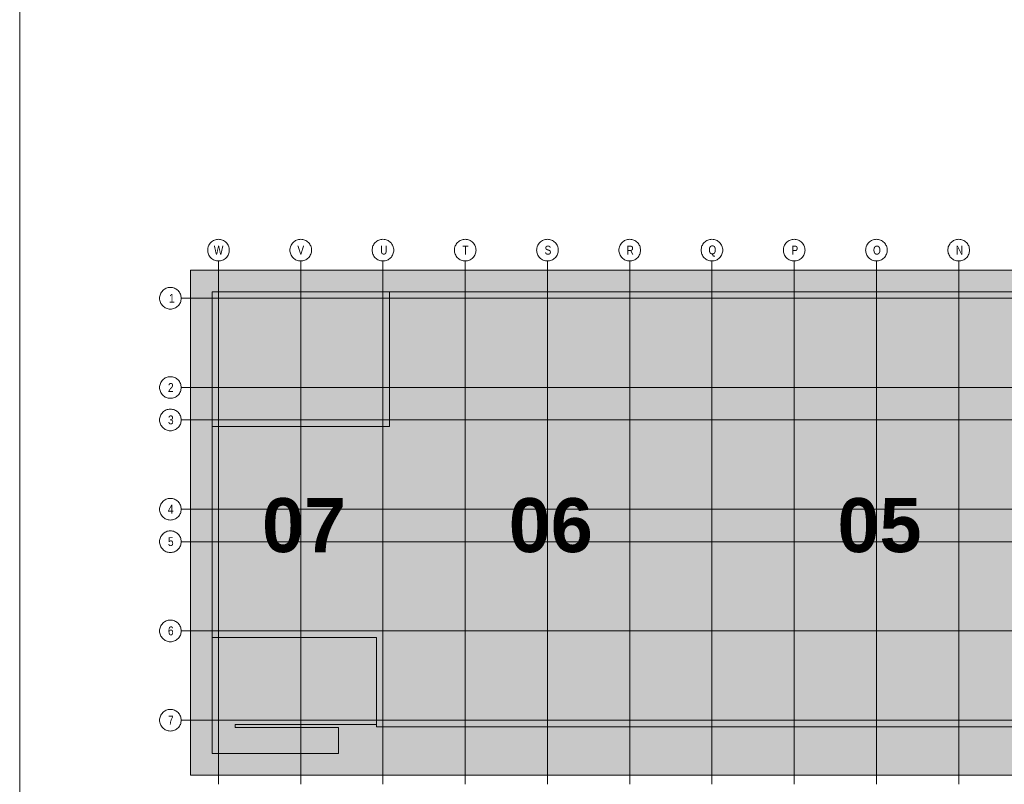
# Model space of a CAD drawing. Extents: x -620 to 300, y 62 to 1162.
# Tile 41 of 256: x 115 to 193, y 239 to 299. Entities that reach past the tile are written whole.
import ezdxf
from ezdxf.lldxf.tags import DXFTag

# ---------------------------------------------------------------- set-up
doc = ezdxf.new("R2010")
doc.units = 0
for name, color, linetype, lineweight in [('iwb_Plankopf Linie', 7, 'Continuous', 13), ('PK_LP', 7, 'Continuous', 9), ('PK_LP_Achsen', 7, 'STRICHPUNKT2', 5)]:
    doc.layers.add(name, color=color, linetype=linetype, lineweight=lineweight)
for name, color, linetype, lineweight, true_color in [('PK_LP_T03', 3, 'Continuous', 9, 0x00ff00), ('PK_LP_T03_Rest', 9, 'Continuous', 9, 0x808080), ('PK_LP_Tennung', 9, 'Continuous', 18, 0x808080)]:
    doc.layers.add(name, color=color, linetype=linetype, lineweight=lineweight, true_color=true_color)
doc.styles.get("Standard").update_dxf_attribs({"font": 'ARIALN.TTF'})
tags = doc.linetypes.add('grob', pattern=[14, 3, -8, 3]).pattern_tags.tags
tags[8:9] = [DXFTag(74, 4), DXFTag(75, 0), DXFTag(340, '0'), DXFTag(46, 0.0), DXFTag(50, 0.0), DXFTag(44, 0.0), DXFTag(45, 0.0)]
tags[6:7] = [DXFTag(74, 4), DXFTag(75, 0), DXFTag(340, '0'), DXFTag(46, 0.0), DXFTag(50, 0.0), DXFTag(44, 0.0), DXFTag(45, 0.0)]
tags[4:5] = [DXFTag(74, 4), DXFTag(75, 0), DXFTag(340, '0'), DXFTag(46, 0.0), DXFTag(50, 0.0), DXFTag(44, 0.0), DXFTag(45, 0.0)]
tags = doc.linetypes.add('STRICHPUNKT2', pattern=[12.7, 6.35, -3.175, 0, -3.175]).pattern_tags.tags
tags[10:11] = [DXFTag(74, 4), DXFTag(75, 0), DXFTag(340, '0'), DXFTag(46, 0.0), DXFTag(50, 0.0), DXFTag(44, 0.0), DXFTag(45, 0.0)]
tags[8:9] = [DXFTag(74, 4), DXFTag(75, 0), DXFTag(340, '0'), DXFTag(46, 0.0), DXFTag(50, 0.0), DXFTag(44, 0.0), DXFTag(45, 0.0)]
tags[6:7] = [DXFTag(74, 4), DXFTag(75, 0), DXFTag(340, '0'), DXFTag(46, 0.0), DXFTag(50, 0.0), DXFTag(44, 0.0), DXFTag(45, 0.0)]
tags[4:5] = [DXFTag(74, 4), DXFTag(75, 0), DXFTag(340, '0'), DXFTag(46, 0.0), DXFTag(50, 0.0), DXFTag(44, 0.0), DXFTag(45, 0.0)]

# ---------------------------------------------------------------- blocks, each defined once
blk = doc.blocks.new('Blockreferenz-A06G94JP8I')
at = {"layer": 'PK_LP', "linetype": 'grob', "lineweight": 5, "ltscale": 0.13}
for p, q in [((128.76, 279.685), (143.888, 279.685)), ((128.76, 240.014), (128.76, 279.685)), ((143.888, 279.685), (169.728, 279.685)), ((143.888, 240.014), (143.888, 279.685)), ((143.888, 279.685), (143.888, 240.014)), ((169.728, 279.685), (195.568, 279.685)), ((169.728, 240.014), (169.728, 279.685)), ((169.728, 279.685), (169.728, 240.014)), ((143.888, 240.014), (128.76, 240.014)), ((169.728, 240.014), (143.888, 240.014)), ((195.568, 240.014), (169.728, 240.014))]:
    blk.add_line(p, q, dxfattribs=at)
at = {"layer": 'PK_LP', "linetype": 'ByBlock', "lineweight": 13, "ltscale": 0.13}
for p, q in [((130.46, 277.985), (144.395, 277.985)), ((130.46, 267.408), (130.46, 277.985)), ((209.085, 277.985), (144.395, 277.985)), ((144.395, 277.985), (144.395, 267.408)), ((144.395, 277.985), (144.395, 267.408)), ((130.46, 267.408), (130.46, 250.833)), ((144.395, 267.408), (130.46, 267.408)), ((144.395, 267.408), (130.46, 267.408)), ((130.46, 241.714), (130.46, 250.833)), ((130.46, 250.833), (143.38, 250.833)), ((130.46, 250.833), (143.38, 250.833)), ((143.38, 250.833), (143.38, 243.996)), ((143.38, 250.833), (143.38, 243.82)), ((143.38, 243.996), (132.286, 243.996)), ((132.286, 243.996), (132.286, 243.754)), ((132.286, 243.754), (140.398, 243.754)), ((140.398, 243.754), (140.398, 241.714)), ((143.38, 243.82), (196.075, 243.82)), ((140.398, 241.714), (130.46, 241.714))]:
    blk.add_line(p, q, dxfattribs=at)
at = {"layer": 'PK_LP_Achsen', "linetype": 'ByBlock', "ltscale": 0.13}
for p, q in [((130.154, 281.504), (130.182, 281.583)), ((130.182, 281.583), (130.218, 281.658)), ((130.218, 281.658), (130.261, 281.73)), ((130.261, 281.73), (130.311, 281.797)), ((130.311, 281.797), (130.367, 281.859)), ((130.367, 281.859), (130.428, 281.915)), ((130.428, 281.915), (130.495, 281.964)), ((130.495, 281.964), (130.567, 282.007)), ((130.567, 282.007), (130.642, 282.043)), ((130.642, 282.043), (130.721, 282.071)), ((130.721, 282.071), (130.802, 282.091)), ((130.802, 282.091), (130.884, 282.103)), ((130.884, 282.103), (130.968, 282.108)), ((130.968, 282.108), (131.051, 282.103)), ((131.051, 282.103), (131.134, 282.091)), ((131.134, 282.091), (131.214, 282.071)), ((131.214, 282.071), (131.293, 282.043)), ((131.293, 282.043), (131.368, 282.007)), ((131.368, 282.007), (131.44, 281.964)), ((131.44, 281.964), (131.507, 281.915)), ((131.507, 281.915), (131.569, 281.859)), ((131.569, 281.859), (131.625, 281.797)), ((131.625, 281.797), (131.674, 281.73)), ((131.674, 281.73), (131.717, 281.658)), ((131.717, 281.658), (131.753, 281.583)), ((131.753, 281.583), (131.781, 281.504)), ((136.614, 281.504), (136.642, 281.583)), ((136.642, 281.583), (136.678, 281.658)), ((136.678, 281.658), (136.721, 281.73)), ((136.721, 281.73), (136.771, 281.797)), ((136.771, 281.797), (136.827, 281.859)), ((136.827, 281.859), (136.888, 281.915)), ((136.888, 281.915), (136.955, 281.964)), ((136.955, 281.964), (137.027, 282.007)), ((137.027, 282.007), (137.102, 282.043)), ((137.102, 282.043), (137.181, 282.071)), ((137.181, 282.071), (137.262, 282.091)), ((137.262, 282.091), (137.344, 282.103)), ((137.344, 282.103), (137.428, 282.108)), ((137.428, 282.108), (137.511, 282.103)), ((137.511, 282.103), (137.594, 282.091)), ((137.594, 282.091), (137.674, 282.071)), ((137.674, 282.071), (137.753, 282.043)), ((137.753, 282.043), (137.828, 282.007)), ((137.828, 282.007), (137.9, 281.964)), ((137.9, 281.964), (137.967, 281.915)), ((137.967, 281.915), (138.029, 281.859)), ((138.029, 281.859), (138.085, 281.797)), ((138.085, 281.797), (138.134, 281.73)), ((138.134, 281.73), (138.177, 281.658)), ((138.177, 281.658), (138.213, 281.583)), ((138.213, 281.583), (138.241, 281.504)), ((143.074, 281.504), (143.102, 281.583)), ((143.102, 281.583), (143.138, 281.658)), ((143.138, 281.658), (143.181, 281.73)), ((143.181, 281.73), (143.231, 281.797)), ((143.231, 281.797), (143.287, 281.859)), ((143.287, 281.859), (143.348, 281.915)), ((143.348, 281.915), (143.415, 281.964)), ((143.415, 281.964), (143.487, 282.007)), ((143.487, 282.007), (143.562, 282.043)), ((143.562, 282.043), (143.641, 282.071)), ((143.641, 282.071), (143.722, 282.091)), ((143.722, 282.091), (143.804, 282.103)), ((143.804, 282.103), (143.888, 282.108)), ((143.888, 282.108), (143.971, 282.103)), ((143.971, 282.103), (144.054, 282.091)), ((144.054, 282.091), (144.134, 282.071)), ((144.134, 282.071), (144.213, 282.043)), ((144.213, 282.043), (144.288, 282.007)), ((144.288, 282.007), (144.36, 281.964)), ((144.36, 281.964), (144.427, 281.915)), ((144.427, 281.915), (144.489, 281.859)), ((144.489, 281.859), (144.545, 281.797)), ((144.545, 281.797), (144.594, 281.73)), ((144.594, 281.73), (144.637, 281.658)), ((144.637, 281.658), (144.673, 281.583)), ((144.673, 281.583), (144.701, 281.504)), ((149.534, 281.504), (149.562, 281.583)), ((149.562, 281.583), (149.598, 281.658)), ((149.598, 281.658), (149.641, 281.73)), ((149.641, 281.73), (149.691, 281.797)), ((149.691, 281.797), (149.747, 281.859)), ((149.747, 281.859), (149.808, 281.915)), ((149.808, 281.915), (149.875, 281.964)), ((149.875, 281.964), (149.947, 282.007)), ((149.947, 282.007), (150.022, 282.043)), ((150.022, 282.043), (150.101, 282.071)), ((150.101, 282.071), (150.182, 282.091)), ((150.182, 282.091), (150.264, 282.103)), ((150.264, 282.103), (150.348, 282.108)), ((150.348, 282.108), (150.431, 282.103)), ((150.431, 282.103), (150.514, 282.091)), ((150.514, 282.091), (150.594, 282.071)), ((150.594, 282.071), (150.673, 282.043)), ((150.673, 282.043), (150.748, 282.007)), ((150.748, 282.007), (150.82, 281.964)), ((150.82, 281.964), (150.887, 281.915)), ((150.887, 281.915), (150.949, 281.859)), ((150.949, 281.859), (151.005, 281.797)), ((151.005, 281.797), (151.054, 281.73)), ((151.054, 281.73), (151.097, 281.658)), ((151.097, 281.658), (151.133, 281.583)), ((151.133, 281.583), (151.161, 281.504)), ((155.994, 281.504), (156.022, 281.583)), ((156.022, 281.583), (156.058, 281.658)), ((156.058, 281.658), (156.101, 281.73)), ((156.101, 281.73), (156.151, 281.797)), ((156.151, 281.797), (156.207, 281.859)), ((156.207, 281.859), (156.268, 281.915)), ((156.268, 281.915), (156.335, 281.964)), ((156.335, 281.964), (156.407, 282.007)), ((156.407, 282.007), (156.482, 282.043)), ((156.482, 282.043), (156.561, 282.071)), ((156.561, 282.071), (156.642, 282.091)), ((156.642, 282.091), (156.724, 282.103)), ((156.724, 282.103), (156.808, 282.108)), ((156.808, 282.108), (156.891, 282.103)), ((156.891, 282.103), (156.974, 282.091)), ((156.974, 282.091), (157.054, 282.071)), ((157.054, 282.071), (157.133, 282.043)), ((157.133, 282.043), (157.208, 282.007)), ((157.208, 282.007), (157.28, 281.964)), ((157.28, 281.964), (157.347, 281.915)), ((157.347, 281.915), (157.409, 281.859)), ((157.409, 281.859), (157.465, 281.797)), ((157.465, 281.797), (157.514, 281.73)), ((157.514, 281.73), (157.557, 281.658)), ((157.557, 281.658), (157.593, 281.583)), ((157.593, 281.583), (157.621, 281.504)), ((162.454, 281.504), (162.482, 281.583)), ((162.482, 281.583), (162.518, 281.658)), ((162.518, 281.658), (162.561, 281.73)), ((162.561, 281.73), (162.611, 281.797)), ((162.611, 281.797), (162.667, 281.859)), ((162.667, 281.859), (162.728, 281.915)), ((162.728, 281.915), (162.795, 281.964)), ((162.795, 281.964), (162.867, 282.007)), ((162.867, 282.007), (162.942, 282.043)), ((162.942, 282.043), (163.021, 282.071)), ((163.021, 282.071), (163.102, 282.091)), ((163.102, 282.091), (163.184, 282.103)), ((163.184, 282.103), (163.268, 282.108)), ((163.268, 282.108), (163.351, 282.103)), ((163.351, 282.103), (163.434, 282.091)), ((163.434, 282.091), (163.514, 282.071)), ((163.514, 282.071), (163.593, 282.043)), ((163.593, 282.043), (163.668, 282.007)), ((163.668, 282.007), (163.74, 281.964)), ((163.74, 281.964), (163.807, 281.915)), ((163.807, 281.915), (163.869, 281.859)), ((163.869, 281.859), (163.925, 281.797)), ((163.925, 281.797), (163.974, 281.73)), ((163.974, 281.73), (164.017, 281.658)), ((164.017, 281.658), (164.053, 281.583)), ((164.053, 281.583), (164.081, 281.504)), ((168.914, 281.504), (168.942, 281.583)), ((168.942, 281.583), (168.978, 281.658)), ((168.978, 281.658), (169.021, 281.73)), ((169.021, 281.73), (169.071, 281.797)), ((169.071, 281.797), (169.127, 281.859)), ((169.127, 281.859), (169.188, 281.915)), ((169.188, 281.915), (169.255, 281.964)), ((169.255, 281.964), (169.327, 282.007)), ((169.327, 282.007), (169.402, 282.043)), ((169.402, 282.043), (169.481, 282.071)), ((169.481, 282.071), (169.562, 282.091)), ((169.562, 282.091), (169.644, 282.103)), ((169.644, 282.103), (169.728, 282.108)), ((169.728, 282.108), (169.811, 282.103)), ((169.811, 282.103), (169.894, 282.091)), ((169.894, 282.091), (169.974, 282.071)), ((169.974, 282.071), (170.053, 282.043)), ((170.053, 282.043), (170.128, 282.007)), ((170.128, 282.007), (170.2, 281.964)), ((170.2, 281.964), (170.267, 281.915)), ((170.267, 281.915), (170.329, 281.859)), ((170.329, 281.859), (170.385, 281.797)), ((170.385, 281.797), (170.434, 281.73)), ((170.434, 281.73), (170.477, 281.658)), ((170.477, 281.658), (170.513, 281.583)), ((170.513, 281.583), (170.541, 281.504)), ((175.374, 281.504), (175.402, 281.583)), ((175.402, 281.583), (175.438, 281.658)), ((175.438, 281.658), (175.481, 281.73)), ((175.481, 281.73), (175.531, 281.797)), ((175.531, 281.797), (175.587, 281.859)), ((175.587, 281.859), (175.648, 281.915)), ((175.648, 281.915), (175.715, 281.964)), ((175.715, 281.964), (175.787, 282.007)), ((175.787, 282.007), (175.862, 282.043)), ((175.862, 282.043), (175.941, 282.071)), ((175.941, 282.071), (176.022, 282.091)), ((176.022, 282.091), (176.104, 282.103)), ((176.104, 282.103), (176.188, 282.108)), ((176.188, 282.108), (176.271, 282.103)), ((176.271, 282.103), (176.354, 282.091)), ((176.354, 282.091), (176.434, 282.071)), ((176.434, 282.071), (176.513, 282.043)), ((176.513, 282.043), (176.588, 282.007)), ((176.588, 282.007), (176.66, 281.964)), ((176.66, 281.964), (176.727, 281.915)), ((176.727, 281.915), (176.789, 281.859)), ((176.789, 281.859), (176.845, 281.797)), ((176.845, 281.797), (176.894, 281.73)), ((176.894, 281.73), (176.937, 281.658)), ((176.937, 281.658), (176.973, 281.583)), ((176.973, 281.583), (177.001, 281.504)), ((181.834, 281.504), (181.862, 281.583)), ((181.862, 281.583), (181.898, 281.658)), ((181.898, 281.658), (181.941, 281.73)), ((181.941, 281.73), (181.991, 281.797)), ((181.991, 281.797), (182.047, 281.859)), ((182.047, 281.859), (182.108, 281.915)), ((182.108, 281.915), (182.175, 281.964)), ((182.175, 281.964), (182.247, 282.007)), ((182.247, 282.007), (182.322, 282.043)), ((182.322, 282.043), (182.401, 282.071)), ((182.401, 282.071), (182.482, 282.091)), ((182.482, 282.091), (182.564, 282.103)), ((182.564, 282.103), (182.648, 282.108)), ((182.648, 282.108), (182.731, 282.103)), ((182.731, 282.103), (182.814, 282.091)), ((182.814, 282.091), (182.894, 282.071)), ((182.894, 282.071), (182.973, 282.043)), ((182.973, 282.043), (183.048, 282.007)), ((183.048, 282.007), (183.12, 281.964)), ((183.12, 281.964), (183.187, 281.915)), ((183.187, 281.915), (183.249, 281.859)), ((183.249, 281.859), (183.305, 281.797)), ((183.305, 281.797), (183.354, 281.73)), ((183.354, 281.73), (183.397, 281.658)), ((183.397, 281.658), (183.433, 281.583)), ((183.433, 281.583), (183.461, 281.504)), ((188.294, 281.504), (188.322, 281.583)), ((188.322, 281.583), (188.358, 281.658)), ((188.358, 281.658), (188.401, 281.73)), ((188.401, 281.73), (188.451, 281.797)), ((188.451, 281.797), (188.507, 281.859)), ((188.507, 281.859), (188.568, 281.915)), ((188.568, 281.915), (188.635, 281.964)), ((188.635, 281.964), (188.707, 282.007)), ((188.707, 282.007), (188.782, 282.043)), ((188.782, 282.043), (188.861, 282.071)), ((188.861, 282.071), (188.942, 282.091)), ((188.942, 282.091), (189.024, 282.103)), ((189.024, 282.103), (189.108, 282.108)), ((189.108, 282.108), (189.191, 282.103)), ((189.191, 282.103), (189.274, 282.091)), ((189.274, 282.091), (189.354, 282.071)), ((189.354, 282.071), (189.433, 282.043)), ((189.433, 282.043), (189.508, 282.007)), ((189.508, 282.007), (189.58, 281.964)), ((189.58, 281.964), (189.647, 281.915)), ((189.647, 281.915), (189.709, 281.859)), ((189.709, 281.859), (189.765, 281.797)), ((189.765, 281.797), (189.814, 281.73)), ((189.814, 281.73), (189.857, 281.658)), ((189.857, 281.658), (189.893, 281.583)), ((189.893, 281.583), (189.921, 281.504)), ((130.118, 281.258), (130.122, 281.341)), ((130.122, 281.174), (130.118, 281.258)), ((130.122, 281.341), (130.134, 281.423)), ((130.134, 281.092), (130.122, 281.174)), ((130.134, 281.423), (130.154, 281.504)), ((130.154, 281.011), (130.134, 281.092)), ((130.182, 280.932), (130.154, 281.011)), ((130.218, 280.857), (130.182, 280.932)), ((130.261, 280.785), (130.218, 280.857)), ((130.311, 280.718), (130.261, 280.785)), ((131.674, 280.785), (131.625, 280.718)), ((131.717, 280.857), (131.674, 280.785)), ((131.753, 280.932), (131.717, 280.857)), ((131.781, 281.011), (131.753, 280.932)), ((131.781, 281.504), (131.801, 281.423)), ((131.801, 281.092), (131.781, 281.011)), ((131.801, 281.423), (131.814, 281.341)), ((131.814, 281.174), (131.801, 281.092)), ((131.814, 281.341), (131.818, 281.258)), ((131.818, 281.258), (131.814, 281.174)), ((136.578, 281.258), (136.582, 281.341)), ((136.582, 281.174), (136.578, 281.258)), ((136.582, 281.341), (136.594, 281.423)), ((136.594, 281.092), (136.582, 281.174)), ((136.594, 281.423), (136.614, 281.504)), ((136.614, 281.011), (136.594, 281.092)), ((136.642, 280.932), (136.614, 281.011)), ((136.678, 280.857), (136.642, 280.932)), ((136.721, 280.785), (136.678, 280.857)), ((136.771, 280.718), (136.721, 280.785)), ((138.134, 280.785), (138.085, 280.718)), ((138.177, 280.857), (138.134, 280.785)), ((138.213, 280.932), (138.177, 280.857)), ((138.241, 281.011), (138.213, 280.932)), ((138.241, 281.504), (138.261, 281.423)), ((138.261, 281.092), (138.241, 281.011)), ((138.261, 281.423), (138.274, 281.341)), ((138.274, 281.174), (138.261, 281.092)), ((138.274, 281.341), (138.278, 281.258)), ((138.278, 281.258), (138.274, 281.174)), ((143.038, 281.258), (143.042, 281.341)), ((143.042, 281.174), (143.038, 281.258)), ((143.042, 281.341), (143.054, 281.423)), ((143.054, 281.092), (143.042, 281.174)), ((143.054, 281.423), (143.074, 281.504)), ((143.074, 281.011), (143.054, 281.092)), ((143.102, 280.932), (143.074, 281.011)), ((143.138, 280.857), (143.102, 280.932)), ((143.181, 280.785), (143.138, 280.857)), ((143.231, 280.718), (143.181, 280.785)), ((144.594, 280.785), (144.545, 280.718)), ((144.637, 280.857), (144.594, 280.785)), ((144.673, 280.932), (144.637, 280.857)), ((144.701, 281.011), (144.673, 280.932)), ((144.701, 281.504), (144.721, 281.423)), ((144.721, 281.092), (144.701, 281.011)), ((144.721, 281.423), (144.734, 281.341)), ((144.734, 281.174), (144.721, 281.092)), ((144.734, 281.341), (144.738, 281.258)), ((144.738, 281.258), (144.734, 281.174)), ((149.498, 281.258), (149.502, 281.341)), ((149.502, 281.174), (149.498, 281.258)), ((149.502, 281.341), (149.514, 281.423)), ((149.514, 281.092), (149.502, 281.174)), ((149.514, 281.423), (149.534, 281.504)), ((149.534, 281.011), (149.514, 281.092)), ((149.562, 280.932), (149.534, 281.011)), ((149.598, 280.857), (149.562, 280.932)), ((149.641, 280.785), (149.598, 280.857)), ((149.691, 280.718), (149.641, 280.785)), ((151.054, 280.785), (151.005, 280.718)), ((151.097, 280.857), (151.054, 280.785)), ((151.133, 280.932), (151.097, 280.857)), ((151.161, 281.011), (151.133, 280.932)), ((151.161, 281.504), (151.181, 281.423)), ((151.181, 281.092), (151.161, 281.011)), ((151.181, 281.423), (151.194, 281.341)), ((151.194, 281.174), (151.181, 281.092)), ((151.194, 281.341), (151.198, 281.258)), ((151.198, 281.258), (151.194, 281.174)), ((155.958, 281.258), (155.962, 281.341)), ((155.962, 281.174), (155.958, 281.258)), ((155.962, 281.341), (155.974, 281.423)), ((155.974, 281.092), (155.962, 281.174)), ((155.974, 281.423), (155.994, 281.504)), ((155.994, 281.011), (155.974, 281.092)), ((156.022, 280.932), (155.994, 281.011)), ((156.058, 280.857), (156.022, 280.932)), ((156.101, 280.785), (156.058, 280.857)), ((156.151, 280.718), (156.101, 280.785)), ((157.514, 280.785), (157.465, 280.718)), ((157.557, 280.857), (157.514, 280.785)), ((157.593, 280.932), (157.557, 280.857)), ((157.621, 281.011), (157.593, 280.932)), ((157.621, 281.504), (157.641, 281.423)), ((157.641, 281.092), (157.621, 281.011)), ((157.641, 281.423), (157.654, 281.341)), ((157.654, 281.174), (157.641, 281.092)), ((157.654, 281.341), (157.658, 281.258)), ((157.658, 281.258), (157.654, 281.174)), ((162.418, 281.258), (162.422, 281.341)), ((162.422, 281.174), (162.418, 281.258)), ((162.422, 281.341), (162.434, 281.423)), ((162.434, 281.092), (162.422, 281.174)), ((162.434, 281.423), (162.454, 281.504)), ((162.454, 281.011), (162.434, 281.092)), ((162.482, 280.932), (162.454, 281.011)), ((162.518, 280.857), (162.482, 280.932)), ((162.561, 280.785), (162.518, 280.857)), ((162.611, 280.718), (162.561, 280.785)), ((163.974, 280.785), (163.925, 280.718)), ((164.017, 280.857), (163.974, 280.785)), ((164.053, 280.932), (164.017, 280.857)), ((164.081, 281.011), (164.053, 280.932)), ((164.081, 281.504), (164.101, 281.423)), ((164.101, 281.092), (164.081, 281.011)), ((164.101, 281.423), (164.114, 281.341)), ((164.114, 281.174), (164.101, 281.092)), ((164.114, 281.341), (164.118, 281.258)), ((164.118, 281.258), (164.114, 281.174)), ((168.878, 281.258), (168.882, 281.341)), ((168.882, 281.174), (168.878, 281.258)), ((168.882, 281.341), (168.894, 281.423)), ((168.894, 281.092), (168.882, 281.174)), ((168.894, 281.423), (168.914, 281.504)), ((168.914, 281.011), (168.894, 281.092)), ((168.942, 280.932), (168.914, 281.011)), ((168.978, 280.857), (168.942, 280.932)), ((169.021, 280.785), (168.978, 280.857)), ((169.071, 280.718), (169.021, 280.785)), ((170.434, 280.785), (170.385, 280.718)), ((170.477, 280.857), (170.434, 280.785)), ((170.513, 280.932), (170.477, 280.857)), ((170.541, 281.011), (170.513, 280.932)), ((170.541, 281.504), (170.561, 281.423)), ((170.561, 281.092), (170.541, 281.011)), ((170.561, 281.423), (170.574, 281.341)), ((170.574, 281.174), (170.561, 281.092)), ((170.574, 281.341), (170.578, 281.258)), ((170.578, 281.258), (170.574, 281.174)), ((175.338, 281.258), (175.342, 281.341)), ((175.342, 281.174), (175.338, 281.258)), ((175.342, 281.341), (175.354, 281.423)), ((175.354, 281.092), (175.342, 281.174)), ((175.354, 281.423), (175.374, 281.504)), ((175.374, 281.011), (175.354, 281.092)), ((175.402, 280.932), (175.374, 281.011)), ((175.438, 280.857), (175.402, 280.932)), ((175.481, 280.785), (175.438, 280.857)), ((175.531, 280.718), (175.481, 280.785)), ((176.894, 280.785), (176.845, 280.718)), ((176.937, 280.857), (176.894, 280.785)), ((176.973, 280.932), (176.937, 280.857)), ((177.001, 281.011), (176.973, 280.932)), ((177.001, 281.504), (177.021, 281.423)), ((177.021, 281.092), (177.001, 281.011)), ((177.021, 281.423), (177.034, 281.341)), ((177.034, 281.174), (177.021, 281.092)), ((177.034, 281.341), (177.038, 281.258)), ((177.038, 281.258), (177.034, 281.174)), ((181.798, 281.258), (181.802, 281.341)), ((181.802, 281.174), (181.798, 281.258)), ((181.802, 281.341), (181.814, 281.423)), ((181.814, 281.092), (181.802, 281.174)), ((181.814, 281.423), (181.834, 281.504)), ((181.834, 281.011), (181.814, 281.092)), ((181.862, 280.932), (181.834, 281.011)), ((181.898, 280.857), (181.862, 280.932)), ((181.941, 280.785), (181.898, 280.857)), ((181.991, 280.718), (181.941, 280.785)), ((183.354, 280.785), (183.305, 280.718)), ((183.397, 280.857), (183.354, 280.785)), ((183.433, 280.932), (183.397, 280.857)), ((183.461, 281.011), (183.433, 280.932)), ((183.461, 281.504), (183.481, 281.423)), ((183.481, 281.092), (183.461, 281.011)), ((183.481, 281.423), (183.494, 281.341)), ((183.494, 281.174), (183.481, 281.092)), ((183.494, 281.341), (183.498, 281.258)), ((183.498, 281.258), (183.494, 281.174)), ((188.258, 281.258), (188.262, 281.341)), ((188.262, 281.174), (188.258, 281.258)), ((188.262, 281.341), (188.274, 281.423)), ((188.274, 281.092), (188.262, 281.174)), ((188.274, 281.423), (188.294, 281.504)), ((188.294, 281.011), (188.274, 281.092)), ((188.322, 280.932), (188.294, 281.011)), ((188.358, 280.857), (188.322, 280.932)), ((188.401, 280.785), (188.358, 280.857)), ((188.451, 280.718), (188.401, 280.785)), ((189.814, 280.785), (189.765, 280.718)), ((189.857, 280.857), (189.814, 280.785)), ((189.893, 280.932), (189.857, 280.857)), ((189.921, 281.011), (189.893, 280.932)), ((189.921, 281.504), (189.941, 281.423)), ((189.941, 281.092), (189.921, 281.011)), ((189.941, 281.423), (189.954, 281.341)), ((189.954, 281.174), (189.941, 281.092)), ((189.954, 281.341), (189.958, 281.258)), ((189.958, 281.258), (189.954, 281.174)), ((130.367, 280.656), (130.311, 280.718)), ((130.428, 280.6), (130.367, 280.656)), ((130.495, 280.551), (130.428, 280.6)), ((130.567, 280.508), (130.495, 280.551)), ((130.642, 280.472), (130.567, 280.508)), ((130.721, 280.444), (130.642, 280.472)), ((130.802, 280.424), (130.721, 280.444)), ((130.884, 280.412), (130.802, 280.424)), ((130.968, 280.408), (130.884, 280.412)), ((131.051, 280.412), (130.968, 280.408)), ((131.134, 280.424), (131.051, 280.412)), ((131.214, 280.444), (131.134, 280.424)), ((131.293, 280.472), (131.214, 280.444)), ((131.368, 280.508), (131.293, 280.472)), ((131.44, 280.551), (131.368, 280.508)), ((131.507, 280.6), (131.44, 280.551)), ((131.569, 280.656), (131.507, 280.6)), ((131.625, 280.718), (131.569, 280.656)), ((136.827, 280.656), (136.771, 280.718)), ((136.888, 280.6), (136.827, 280.656)), ((136.955, 280.551), (136.888, 280.6)), ((137.027, 280.508), (136.955, 280.551)), ((137.102, 280.472), (137.027, 280.508)), ((137.181, 280.444), (137.102, 280.472)), ((137.262, 280.424), (137.181, 280.444)), ((137.344, 280.412), (137.262, 280.424)), ((137.428, 280.408), (137.344, 280.412)), ((137.511, 280.412), (137.428, 280.408)), ((137.594, 280.424), (137.511, 280.412)), ((137.674, 280.444), (137.594, 280.424)), ((137.753, 280.472), (137.674, 280.444)), ((137.828, 280.508), (137.753, 280.472)), ((137.9, 280.551), (137.828, 280.508)), ((137.967, 280.6), (137.9, 280.551)), ((138.029, 280.656), (137.967, 280.6)), ((138.085, 280.718), (138.029, 280.656)), ((143.287, 280.656), (143.231, 280.718)), ((143.348, 280.6), (143.287, 280.656)), ((143.415, 280.551), (143.348, 280.6)), ((143.487, 280.508), (143.415, 280.551)), ((143.562, 280.472), (143.487, 280.508)), ((143.641, 280.444), (143.562, 280.472)), ((143.722, 280.424), (143.641, 280.444)), ((143.804, 280.412), (143.722, 280.424)), ((143.888, 280.408), (143.804, 280.412)), ((143.971, 280.412), (143.888, 280.408)), ((144.054, 280.424), (143.971, 280.412)), ((144.134, 280.444), (144.054, 280.424)), ((144.213, 280.472), (144.134, 280.444)), ((144.288, 280.508), (144.213, 280.472)), ((144.36, 280.551), (144.288, 280.508)), ((144.427, 280.6), (144.36, 280.551)), ((144.489, 280.656), (144.427, 280.6)), ((144.545, 280.718), (144.489, 280.656)), ((149.747, 280.656), (149.691, 280.718)), ((149.808, 280.6), (149.747, 280.656)), ((149.875, 280.551), (149.808, 280.6)), ((149.947, 280.508), (149.875, 280.551)), ((150.022, 280.472), (149.947, 280.508)), ((150.101, 280.444), (150.022, 280.472)), ((150.182, 280.424), (150.101, 280.444)), ((150.264, 280.412), (150.182, 280.424)), ((150.348, 280.408), (150.264, 280.412)), ((150.431, 280.412), (150.348, 280.408)), ((150.514, 280.424), (150.431, 280.412)), ((150.594, 280.444), (150.514, 280.424)), ((150.673, 280.472), (150.594, 280.444)), ((150.748, 280.508), (150.673, 280.472)), ((150.82, 280.551), (150.748, 280.508)), ((150.887, 280.6), (150.82, 280.551)), ((150.949, 280.656), (150.887, 280.6)), ((151.005, 280.718), (150.949, 280.656)), ((156.207, 280.656), (156.151, 280.718)), ((156.268, 280.6), (156.207, 280.656)), ((156.335, 280.551), (156.268, 280.6)), ((156.407, 280.508), (156.335, 280.551)), ((156.482, 280.472), (156.407, 280.508)), ((156.561, 280.444), (156.482, 280.472)), ((156.642, 280.424), (156.561, 280.444)), ((156.724, 280.412), (156.642, 280.424)), ((156.808, 280.408), (156.724, 280.412)), ((156.891, 280.412), (156.808, 280.408)), ((156.974, 280.424), (156.891, 280.412)), ((157.054, 280.444), (156.974, 280.424)), ((157.133, 280.472), (157.054, 280.444)), ((157.208, 280.508), (157.133, 280.472)), ((157.28, 280.551), (157.208, 280.508)), ((157.347, 280.6), (157.28, 280.551)), ((157.409, 280.656), (157.347, 280.6)), ((157.465, 280.718), (157.409, 280.656)), ((162.667, 280.656), (162.611, 280.718)), ((162.728, 280.6), (162.667, 280.656)), ((162.795, 280.551), (162.728, 280.6)), ((162.867, 280.508), (162.795, 280.551)), ((162.942, 280.472), (162.867, 280.508)), ((163.021, 280.444), (162.942, 280.472)), ((163.102, 280.424), (163.021, 280.444)), ((163.184, 280.412), (163.102, 280.424)), ((163.268, 280.408), (163.184, 280.412)), ((163.351, 280.412), (163.268, 280.408)), ((163.434, 280.424), (163.351, 280.412)), ((163.514, 280.444), (163.434, 280.424)), ((163.593, 280.472), (163.514, 280.444)), ((163.668, 280.508), (163.593, 280.472)), ((163.74, 280.551), (163.668, 280.508)), ((163.807, 280.6), (163.74, 280.551)), ((163.869, 280.656), (163.807, 280.6)), ((163.925, 280.718), (163.869, 280.656)), ((169.127, 280.656), (169.071, 280.718)), ((169.188, 280.6), (169.127, 280.656)), ((169.255, 280.551), (169.188, 280.6)), ((169.327, 280.508), (169.255, 280.551)), ((169.402, 280.472), (169.327, 280.508)), ((169.481, 280.444), (169.402, 280.472)), ((169.562, 280.424), (169.481, 280.444)), ((169.644, 280.412), (169.562, 280.424)), ((169.728, 280.408), (169.644, 280.412)), ((169.811, 280.412), (169.728, 280.408)), ((169.894, 280.424), (169.811, 280.412)), ((169.974, 280.444), (169.894, 280.424)), ((170.053, 280.472), (169.974, 280.444)), ((170.128, 280.508), (170.053, 280.472)), ((170.2, 280.551), (170.128, 280.508)), ((170.267, 280.6), (170.2, 280.551)), ((170.329, 280.656), (170.267, 280.6)), ((170.385, 280.718), (170.329, 280.656)), ((175.587, 280.656), (175.531, 280.718)), ((175.648, 280.6), (175.587, 280.656)), ((175.715, 280.551), (175.648, 280.6)), ((175.787, 280.508), (175.715, 280.551)), ((175.862, 280.472), (175.787, 280.508)), ((175.941, 280.444), (175.862, 280.472)), ((176.022, 280.424), (175.941, 280.444)), ((176.104, 280.412), (176.022, 280.424)), ((176.188, 280.408), (176.104, 280.412)), ((176.271, 280.412), (176.188, 280.408)), ((176.354, 280.424), (176.271, 280.412)), ((176.434, 280.444), (176.354, 280.424)), ((176.513, 280.472), (176.434, 280.444)), ((176.588, 280.508), (176.513, 280.472)), ((176.66, 280.551), (176.588, 280.508)), ((176.727, 280.6), (176.66, 280.551)), ((176.789, 280.656), (176.727, 280.6)), ((176.845, 280.718), (176.789, 280.656)), ((182.047, 280.656), (181.991, 280.718)), ((182.108, 280.6), (182.047, 280.656)), ((182.175, 280.551), (182.108, 280.6)), ((182.247, 280.508), (182.175, 280.551)), ((182.322, 280.472), (182.247, 280.508)), ((182.401, 280.444), (182.322, 280.472)), ((182.482, 280.424), (182.401, 280.444)), ((182.564, 280.412), (182.482, 280.424)), ((182.648, 280.408), (182.564, 280.412)), ((182.731, 280.412), (182.648, 280.408)), ((182.814, 280.424), (182.731, 280.412)), ((182.894, 280.444), (182.814, 280.424)), ((182.973, 280.472), (182.894, 280.444)), ((183.048, 280.508), (182.973, 280.472)), ((183.12, 280.551), (183.048, 280.508)), ((183.187, 280.6), (183.12, 280.551)), ((183.249, 280.656), (183.187, 280.6)), ((183.305, 280.718), (183.249, 280.656)), ((188.507, 280.656), (188.451, 280.718)), ((188.568, 280.6), (188.507, 280.656)), ((188.635, 280.551), (188.568, 280.6)), ((188.707, 280.508), (188.635, 280.551)), ((188.782, 280.472), (188.707, 280.508)), ((188.861, 280.444), (188.782, 280.472)), ((188.942, 280.424), (188.861, 280.444)), ((189.024, 280.412), (188.942, 280.424)), ((189.108, 280.408), (189.024, 280.412)), ((189.191, 280.412), (189.108, 280.408)), ((189.274, 280.424), (189.191, 280.412)), ((189.354, 280.444), (189.274, 280.424)), ((189.433, 280.472), (189.354, 280.444)), ((189.508, 280.508), (189.433, 280.472)), ((189.58, 280.551), (189.508, 280.508)), ((189.647, 280.6), (189.58, 280.551)), ((189.709, 280.656), (189.647, 280.6)), ((189.765, 280.718), (189.709, 280.656)), ((126.354, 277.643), (126.374, 277.724)), ((126.374, 277.724), (126.402, 277.803)), ((126.402, 277.803), (126.438, 277.878)), ((126.438, 277.878), (126.481, 277.95)), ((126.481, 277.95), (126.531, 278.017)), ((126.531, 278.017), (126.587, 278.079)), ((126.587, 278.079), (126.649, 278.135)), ((126.649, 278.135), (126.716, 278.184)), ((126.716, 278.184), (126.787, 278.227)), ((126.787, 278.227), (126.862, 278.263)), ((126.862, 278.263), (126.941, 278.291)), ((126.941, 278.291), (127.022, 278.311)), ((127.022, 278.311), (127.104, 278.323)), ((127.104, 278.323), (127.188, 278.328)), ((127.188, 278.328), (127.271, 278.323)), ((127.271, 278.323), (127.354, 278.311)), ((127.354, 278.311), (127.434, 278.291)), ((127.434, 278.291), (127.513, 278.263)), ((127.513, 278.263), (127.588, 278.227)), ((127.588, 278.227), (127.66, 278.184)), ((127.66, 278.184), (127.727, 278.135)), ((127.727, 278.135), (127.789, 278.079)), ((127.789, 278.079), (127.845, 278.017)), ((127.845, 278.017), (127.894, 277.95)), ((127.894, 277.95), (127.937, 277.878)), ((127.937, 277.878), (127.973, 277.803)), ((127.973, 277.803), (128.001, 277.724)), ((128.001, 277.724), (128.021, 277.643)), ((126.338, 277.478), (126.342, 277.561)), ((126.342, 277.394), (126.338, 277.478)), ((126.342, 277.561), (126.354, 277.643)), ((126.354, 277.312), (126.342, 277.394)), ((126.374, 277.231), (126.354, 277.312)), ((126.402, 277.152), (126.374, 277.231)), ((126.438, 277.077), (126.402, 277.152)), ((126.481, 277.005), (126.438, 277.077)), ((126.531, 276.938), (126.481, 277.005)), ((126.587, 276.877), (126.531, 276.938)), ((126.649, 276.82), (126.587, 276.877)), ((127.789, 276.877), (127.727, 276.82)), ((127.845, 276.938), (127.789, 276.877)), ((127.894, 277.005), (127.845, 276.938)), ((127.937, 277.077), (127.894, 277.005)), ((127.973, 277.152), (127.937, 277.077)), ((128.001, 277.231), (127.973, 277.152)), ((128.021, 277.312), (128.001, 277.231)), ((128.021, 277.643), (128.034, 277.561)), ((128.034, 277.394), (128.021, 277.312)), ((128.034, 277.561), (128.038, 277.478)), ((128.038, 277.478), (128.034, 277.394)), ((126.716, 276.771), (126.649, 276.82)), ((126.787, 276.728), (126.716, 276.771)), ((126.862, 276.692), (126.787, 276.728)), ((126.941, 276.664), (126.862, 276.692)), ((127.022, 276.644), (126.941, 276.664)), ((127.104, 276.632), (127.022, 276.644)), ((127.188, 276.628), (127.104, 276.632)), ((127.271, 276.632), (127.188, 276.628)), ((127.354, 276.644), (127.271, 276.632)), ((127.434, 276.664), (127.354, 276.644)), ((127.513, 276.692), (127.434, 276.664)), ((127.588, 276.728), (127.513, 276.692)), ((127.66, 276.771), (127.588, 276.728)), ((127.727, 276.82), (127.66, 276.771)), ((126.354, 270.631), (126.374, 270.712)), ((126.374, 270.712), (126.402, 270.79)), ((126.402, 270.79), (126.438, 270.866)), ((126.438, 270.866), (126.481, 270.937)), ((126.481, 270.937), (126.531, 271.004)), ((126.531, 271.004), (126.587, 271.066)), ((126.587, 271.066), (126.649, 271.122)), ((126.649, 271.122), (126.716, 271.172)), ((126.716, 271.172), (126.787, 271.215)), ((126.787, 271.215), (126.862, 271.25)), ((126.862, 271.25), (126.941, 271.278)), ((126.941, 271.278), (127.022, 271.299)), ((127.022, 271.299), (127.104, 271.311)), ((127.104, 271.311), (127.188, 271.315)), ((127.188, 271.315), (127.271, 271.311)), ((127.271, 271.311), (127.354, 271.299)), ((127.354, 271.299), (127.434, 271.278)), ((127.434, 271.278), (127.513, 271.25)), ((127.513, 271.25), (127.588, 271.215)), ((127.588, 271.215), (127.66, 271.172)), ((127.66, 271.172), (127.727, 271.122)), ((127.727, 271.122), (127.789, 271.066)), ((127.789, 271.066), (127.845, 271.004)), ((127.845, 271.004), (127.894, 270.937)), ((127.894, 270.937), (127.937, 270.866)), ((127.937, 270.866), (127.973, 270.79)), ((127.973, 270.79), (128.001, 270.712)), ((128.001, 270.712), (128.021, 270.631)), ((126.338, 270.465), (126.342, 270.548)), ((126.342, 270.382), (126.338, 270.465)), ((126.342, 270.548), (126.354, 270.631)), ((126.354, 270.299), (126.342, 270.382)), ((126.374, 270.218), (126.354, 270.299)), ((126.402, 270.14), (126.374, 270.218)), ((126.438, 270.064), (126.402, 270.14)), ((126.481, 269.993), (126.438, 270.064)), ((126.531, 269.926), (126.481, 269.993)), ((126.587, 269.864), (126.531, 269.926)), ((127.845, 269.926), (127.789, 269.864)), ((127.894, 269.993), (127.845, 269.926)), ((127.937, 270.064), (127.894, 269.993)), ((127.973, 270.14), (127.937, 270.064)), ((128.001, 270.218), (127.973, 270.14)), ((128.021, 270.299), (128.001, 270.218)), ((128.021, 270.631), (128.034, 270.548)), ((128.034, 270.382), (128.021, 270.299)), ((128.034, 270.548), (128.038, 270.465)), ((128.038, 270.465), (128.034, 270.382)), ((126.649, 269.808), (126.587, 269.864)), ((126.716, 269.758), (126.649, 269.808)), ((126.787, 269.715), (126.716, 269.758)), ((126.862, 269.68), (126.787, 269.715)), ((126.941, 269.652), (126.862, 269.68)), ((127.022, 269.631), (126.941, 269.652)), ((127.104, 269.619), (127.022, 269.631)), ((127.188, 269.615), (127.104, 269.619)), ((127.271, 269.619), (127.188, 269.615)), ((127.354, 269.631), (127.271, 269.619)), ((127.434, 269.652), (127.354, 269.631)), ((127.513, 269.68), (127.434, 269.652)), ((127.588, 269.715), (127.513, 269.68)), ((127.66, 269.758), (127.588, 269.715)), ((127.727, 269.808), (127.66, 269.758)), ((127.789, 269.864), (127.727, 269.808)), ((126.438, 268.316), (126.481, 268.387)), ((126.481, 268.387), (126.531, 268.454)), ((126.531, 268.454), (126.587, 268.516)), ((126.587, 268.516), (126.649, 268.572)), ((126.649, 268.572), (126.716, 268.622)), ((126.716, 268.622), (126.787, 268.665)), ((126.787, 268.665), (126.862, 268.7)), ((126.862, 268.7), (126.941, 268.728)), ((126.941, 268.728), (127.022, 268.749)), ((127.022, 268.749), (127.104, 268.761)), ((127.104, 268.761), (127.188, 268.765)), ((127.188, 268.765), (127.271, 268.761)), ((127.271, 268.761), (127.354, 268.749)), ((127.354, 268.749), (127.434, 268.728)), ((127.434, 268.728), (127.513, 268.7)), ((127.513, 268.7), (127.588, 268.665)), ((127.588, 268.665), (127.66, 268.622)), ((127.66, 268.622), (127.727, 268.572)), ((127.727, 268.572), (127.789, 268.516)), ((127.789, 268.516), (127.845, 268.454)), ((127.845, 268.454), (127.894, 268.387)), ((127.894, 268.387), (127.937, 268.316)), ((126.338, 267.915), (126.342, 267.998)), ((126.342, 267.832), (126.338, 267.915)), ((126.342, 267.998), (126.354, 268.081)), ((126.354, 267.749), (126.342, 267.832)), ((126.354, 268.081), (126.374, 268.162)), ((126.374, 267.668), (126.354, 267.749)), ((126.374, 268.162), (126.402, 268.24)), ((126.402, 267.59), (126.374, 267.668)), ((126.402, 268.24), (126.438, 268.316)), ((127.937, 268.316), (127.973, 268.24)), ((127.973, 268.24), (128.001, 268.162)), ((128.001, 267.668), (127.973, 267.59)), ((128.001, 268.162), (128.021, 268.081)), ((128.021, 267.749), (128.001, 267.668)), ((128.021, 268.081), (128.034, 267.998)), ((128.034, 267.832), (128.021, 267.749)), ((128.034, 267.998), (128.038, 267.915)), ((128.038, 267.915), (128.034, 267.832)), ((126.438, 267.514), (126.402, 267.59)), ((126.481, 267.443), (126.438, 267.514)), ((126.531, 267.376), (126.481, 267.443)), ((126.587, 267.314), (126.531, 267.376)), ((126.649, 267.258), (126.587, 267.314)), ((126.716, 267.208), (126.649, 267.258)), ((126.787, 267.165), (126.716, 267.208)), ((126.862, 267.13), (126.787, 267.165)), ((126.941, 267.102), (126.862, 267.13)), ((127.022, 267.081), (126.941, 267.102)), ((127.104, 267.069), (127.022, 267.081)), ((127.188, 267.065), (127.104, 267.069)), ((127.271, 267.069), (127.188, 267.065)), ((127.354, 267.081), (127.271, 267.069)), ((127.434, 267.102), (127.354, 267.081)), ((127.513, 267.13), (127.434, 267.102)), ((127.588, 267.165), (127.513, 267.13)), ((127.66, 267.208), (127.588, 267.165)), ((127.727, 267.258), (127.66, 267.208)), ((127.789, 267.314), (127.727, 267.258)), ((127.845, 267.376), (127.789, 267.314)), ((127.894, 267.443), (127.845, 267.376)), ((127.937, 267.514), (127.894, 267.443)), ((127.973, 267.59), (127.937, 267.514)), ((126.481, 261.375), (126.531, 261.442)), ((126.531, 261.442), (126.587, 261.504)), ((126.587, 261.504), (126.649, 261.56)), ((126.649, 261.56), (126.716, 261.609)), ((126.716, 261.609), (126.787, 261.652)), ((126.787, 261.652), (126.862, 261.688)), ((126.862, 261.688), (126.941, 261.716)), ((126.941, 261.716), (127.022, 261.736)), ((127.022, 261.736), (127.104, 261.748)), ((127.104, 261.748), (127.188, 261.753)), ((127.188, 261.753), (127.271, 261.748)), ((127.271, 261.748), (127.354, 261.736)), ((127.354, 261.736), (127.434, 261.716)), ((127.434, 261.716), (127.513, 261.688)), ((127.513, 261.688), (127.588, 261.652)), ((127.588, 261.652), (127.66, 261.609)), ((127.66, 261.609), (127.727, 261.56)), ((127.727, 261.56), (127.789, 261.504)), ((127.789, 261.504), (127.845, 261.442)), ((127.845, 261.442), (127.894, 261.375)), ((126.338, 260.903), (126.342, 260.986)), ((126.342, 260.819), (126.338, 260.903)), ((126.342, 260.986), (126.354, 261.068)), ((126.354, 260.737), (126.342, 260.819)), ((126.354, 261.068), (126.374, 261.149)), ((126.374, 260.656), (126.354, 260.737)), ((126.374, 261.149), (126.402, 261.228)), ((126.402, 260.577), (126.374, 260.656)), ((126.402, 261.228), (126.438, 261.303)), ((126.438, 261.303), (126.481, 261.375)), ((127.894, 261.375), (127.937, 261.303)), ((127.937, 261.303), (127.973, 261.228)), ((127.973, 261.228), (128.001, 261.149)), ((128.001, 260.656), (127.973, 260.577)), ((128.001, 261.149), (128.021, 261.068)), ((128.021, 260.737), (128.001, 260.656)), ((128.021, 261.068), (128.034, 260.986)), ((128.034, 260.819), (128.021, 260.737)), ((128.034, 260.986), (128.038, 260.903)), ((128.038, 260.903), (128.034, 260.819)), ((126.438, 260.502), (126.402, 260.577)), ((126.481, 260.43), (126.438, 260.502)), ((126.531, 260.363), (126.481, 260.43)), ((126.587, 260.302), (126.531, 260.363)), ((126.649, 260.245), (126.587, 260.302)), ((126.716, 260.196), (126.649, 260.245)), ((126.787, 260.153), (126.716, 260.196)), ((126.862, 260.117), (126.787, 260.153)), ((126.941, 260.089), (126.862, 260.117)), ((127.022, 260.069), (126.941, 260.089)), ((127.104, 260.057), (127.022, 260.069)), ((127.188, 260.053), (127.104, 260.057)), ((127.271, 260.057), (127.188, 260.053)), ((127.354, 260.069), (127.271, 260.057)), ((127.434, 260.089), (127.354, 260.069)), ((127.513, 260.117), (127.434, 260.089)), ((127.588, 260.153), (127.513, 260.117)), ((127.66, 260.196), (127.588, 260.153)), ((127.727, 260.245), (127.66, 260.196)), ((127.789, 260.302), (127.727, 260.245)), ((127.845, 260.363), (127.789, 260.302)), ((127.894, 260.43), (127.845, 260.363)), ((127.937, 260.502), (127.894, 260.43)), ((127.973, 260.577), (127.937, 260.502)), ((126.716, 259.059), (126.787, 259.102)), ((126.787, 259.102), (126.862, 259.138)), ((126.862, 259.138), (126.941, 259.166)), ((126.941, 259.166), (127.022, 259.186)), ((127.022, 259.186), (127.104, 259.198)), ((127.104, 259.198), (127.188, 259.203)), ((127.188, 259.203), (127.271, 259.198)), ((127.271, 259.198), (127.354, 259.186)), ((127.354, 259.186), (127.434, 259.166)), ((127.434, 259.166), (127.513, 259.138)), ((127.513, 259.138), (127.588, 259.102)), ((127.588, 259.102), (127.66, 259.059)), ((126.338, 258.353), (126.342, 258.436)), ((126.342, 258.269), (126.338, 258.353)), ((126.342, 258.436), (126.354, 258.518)), ((126.354, 258.518), (126.374, 258.599)), ((126.374, 258.599), (126.402, 258.678)), ((126.402, 258.678), (126.438, 258.753)), ((126.438, 258.753), (126.481, 258.825)), ((126.481, 258.825), (126.531, 258.892)), ((126.531, 258.892), (126.587, 258.954)), ((126.587, 258.954), (126.649, 259.01)), ((126.649, 259.01), (126.716, 259.059)), ((127.66, 259.059), (127.727, 259.01)), ((127.727, 259.01), (127.789, 258.954)), ((127.789, 258.954), (127.845, 258.892)), ((127.845, 258.892), (127.894, 258.825)), ((127.894, 258.825), (127.937, 258.753)), ((127.937, 258.753), (127.973, 258.678)), ((127.973, 258.678), (128.001, 258.599)), ((128.001, 258.599), (128.021, 258.518)), ((128.021, 258.518), (128.034, 258.436)), ((128.034, 258.436), (128.038, 258.353)), ((128.038, 258.353), (128.034, 258.269)), ((126.354, 258.187), (126.342, 258.269)), ((126.374, 258.106), (126.354, 258.187)), ((126.402, 258.027), (126.374, 258.106)), ((126.438, 257.952), (126.402, 258.027)), ((126.481, 257.88), (126.438, 257.952)), ((126.531, 257.813), (126.481, 257.88)), ((126.587, 257.752), (126.531, 257.813)), ((126.649, 257.695), (126.587, 257.752)), ((126.716, 257.646), (126.649, 257.695)), ((126.787, 257.603), (126.716, 257.646)), ((126.862, 257.567), (126.787, 257.603)), ((126.941, 257.539), (126.862, 257.567)), ((127.022, 257.519), (126.941, 257.539)), ((127.434, 257.539), (127.354, 257.519)), ((127.513, 257.567), (127.434, 257.539)), ((127.588, 257.603), (127.513, 257.567)), ((127.66, 257.646), (127.588, 257.603)), ((127.727, 257.695), (127.66, 257.646)), ((127.789, 257.752), (127.727, 257.695)), ((127.845, 257.813), (127.789, 257.752)), ((127.894, 257.88), (127.845, 257.813)), ((127.937, 257.952), (127.894, 257.88)), ((127.973, 258.027), (127.937, 257.952)), ((128.001, 258.106), (127.973, 258.027)), ((128.021, 258.187), (128.001, 258.106)), ((128.034, 258.269), (128.021, 258.187)), ((127.104, 257.507), (127.022, 257.519)), ((127.188, 257.503), (127.104, 257.507)), ((127.271, 257.507), (127.188, 257.503)), ((127.354, 257.519), (127.271, 257.507)), ((126.787, 252.09), (126.862, 252.125)), ((126.862, 252.125), (126.941, 252.153)), ((126.941, 252.153), (127.022, 252.174)), ((127.022, 252.174), (127.104, 252.186)), ((127.104, 252.186), (127.188, 252.19)), ((127.188, 252.19), (127.271, 252.186)), ((127.271, 252.186), (127.354, 252.174)), ((127.354, 252.174), (127.434, 252.153)), ((127.434, 252.153), (127.513, 252.125)), ((127.513, 252.125), (127.588, 252.09)), ((126.338, 251.34), (126.342, 251.423)), ((126.342, 251.423), (126.354, 251.506)), ((126.354, 251.506), (126.374, 251.587)), ((126.374, 251.587), (126.402, 251.665)), ((126.402, 251.665), (126.438, 251.741)), ((126.438, 251.741), (126.481, 251.812)), ((126.481, 251.812), (126.531, 251.879)), ((126.531, 251.879), (126.587, 251.941)), ((126.587, 251.941), (126.649, 251.997)), ((126.649, 251.997), (126.716, 252.047)), ((126.716, 252.047), (126.787, 252.09)), ((127.588, 252.09), (127.66, 252.047)), ((127.66, 252.047), (127.727, 251.997)), ((127.727, 251.997), (127.789, 251.941)), ((127.789, 251.941), (127.845, 251.879)), ((127.845, 251.879), (127.894, 251.812)), ((127.894, 251.812), (127.937, 251.741)), ((127.937, 251.741), (127.973, 251.665)), ((127.973, 251.665), (128.001, 251.587)), ((128.001, 251.587), (128.021, 251.506)), ((128.021, 251.506), (128.034, 251.423)), ((128.034, 251.423), (128.038, 251.34)), ((126.342, 251.257), (126.338, 251.34)), ((126.354, 251.174), (126.342, 251.257)), ((126.374, 251.093), (126.354, 251.174)), ((126.402, 251.015), (126.374, 251.093)), ((126.438, 250.939), (126.402, 251.015)), ((126.481, 250.868), (126.438, 250.939)), ((126.531, 250.801), (126.481, 250.868)), ((126.587, 250.739), (126.531, 250.801)), ((126.649, 250.683), (126.587, 250.739)), ((126.716, 250.633), (126.649, 250.683)), ((126.787, 250.59), (126.716, 250.633)), ((126.862, 250.555), (126.787, 250.59)), ((127.588, 250.59), (127.513, 250.555)), ((127.66, 250.633), (127.588, 250.59)), ((127.727, 250.683), (127.66, 250.633)), ((127.789, 250.739), (127.727, 250.683)), ((127.845, 250.801), (127.789, 250.739)), ((127.894, 250.868), (127.845, 250.801)), ((127.937, 250.939), (127.894, 250.868)), ((127.973, 251.015), (127.937, 250.939)), ((128.001, 251.093), (127.973, 251.015)), ((128.021, 251.174), (128.001, 251.093)), ((128.034, 251.257), (128.021, 251.174)), ((128.038, 251.34), (128.034, 251.257)), ((126.941, 250.527), (126.862, 250.555)), ((127.022, 250.506), (126.941, 250.527)), ((127.104, 250.494), (127.022, 250.506)), ((127.188, 250.49), (127.104, 250.494)), ((127.271, 250.494), (127.188, 250.49)), ((127.354, 250.506), (127.271, 250.494)), ((127.434, 250.527), (127.354, 250.506)), ((127.513, 250.555), (127.434, 250.527)), ((127.022, 245.161), (127.104, 245.173)), ((127.104, 245.173), (127.188, 245.178)), ((127.188, 245.178), (127.271, 245.173)), ((127.271, 245.173), (127.354, 245.161)), ((126.338, 244.328), (126.342, 244.411)), ((126.342, 244.411), (126.354, 244.493)), ((126.354, 244.493), (126.374, 244.574)), ((126.374, 244.574), (126.402, 244.653)), ((126.402, 244.653), (126.438, 244.728)), ((126.438, 244.728), (126.481, 244.8)), ((126.481, 244.8), (126.531, 244.867)), ((126.531, 244.867), (126.587, 244.929)), ((126.587, 244.929), (126.649, 244.985)), ((126.649, 244.985), (126.716, 245.034)), ((126.716, 245.034), (126.787, 245.077)), ((126.787, 245.077), (126.862, 245.113)), ((126.862, 245.113), (126.941, 245.141)), ((126.941, 245.141), (127.022, 245.161)), ((127.354, 245.161), (127.434, 245.141)), ((127.434, 245.141), (127.513, 245.113)), ((127.513, 245.113), (127.588, 245.077)), ((127.588, 245.077), (127.66, 245.034)), ((127.66, 245.034), (127.727, 244.985)), ((127.727, 244.985), (127.789, 244.929)), ((127.789, 244.929), (127.845, 244.867)), ((127.845, 244.867), (127.894, 244.8)), ((127.894, 244.8), (127.937, 244.728)), ((127.937, 244.728), (127.973, 244.653)), ((127.973, 244.653), (128.001, 244.574)), ((128.001, 244.574), (128.021, 244.493)), ((128.021, 244.493), (128.034, 244.411)), ((128.034, 244.411), (128.038, 244.328)), ((126.342, 244.244), (126.338, 244.328)), ((126.354, 244.162), (126.342, 244.244)), ((126.374, 244.081), (126.354, 244.162)), ((126.402, 244.002), (126.374, 244.081)), ((126.438, 243.927), (126.402, 244.002)), ((126.481, 243.855), (126.438, 243.927)), ((126.531, 243.788), (126.481, 243.855)), ((126.587, 243.727), (126.531, 243.788)), ((126.649, 243.67), (126.587, 243.727)), ((126.716, 243.621), (126.649, 243.67)), ((126.787, 243.578), (126.716, 243.621)), ((127.66, 243.621), (127.588, 243.578)), ((127.727, 243.67), (127.66, 243.621)), ((127.789, 243.727), (127.727, 243.67)), ((127.845, 243.788), (127.789, 243.727)), ((127.894, 243.855), (127.845, 243.788)), ((127.937, 243.927), (127.894, 243.855)), ((127.973, 244.002), (127.937, 243.927)), ((128.001, 244.081), (127.973, 244.002)), ((128.021, 244.162), (128.001, 244.081)), ((128.034, 244.244), (128.021, 244.162)), ((128.038, 244.328), (128.034, 244.244)), ((126.862, 243.542), (126.787, 243.578)), ((126.941, 243.514), (126.862, 243.542)), ((127.022, 243.494), (126.941, 243.514)), ((127.104, 243.482), (127.022, 243.494)), ((127.188, 243.478), (127.104, 243.482)), ((127.271, 243.482), (127.188, 243.478)), ((127.354, 243.494), (127.271, 243.482)), ((127.434, 243.514), (127.354, 243.494)), ((127.513, 243.542), (127.434, 243.514)), ((127.588, 243.578), (127.513, 243.542))]:
    blk.add_line(p, q, dxfattribs=at)
at = {"layer": 'PK_LP_Achsen', "linetype": 'STRICHPUNKT2', "ltscale": 0.13}
for p, q in [((130.968, 280.408), (130.968, 239.291)), ((137.428, 280.408), (137.428, 239.291)), ((143.888, 280.408), (143.888, 239.291)), ((150.348, 280.408), (150.348, 239.291)), ((156.808, 280.408), (156.808, 239.291)), ((163.268, 280.408), (163.268, 239.291)), ((169.728, 280.408), (169.728, 239.291)), ((176.188, 280.408), (176.188, 239.291)), ((182.648, 280.408), (182.648, 239.291)), ((189.108, 280.408), (189.108, 239.291)), ((128.038, 277.478), (282.648, 277.478)), ((128.038, 270.465), (282.648, 270.465)), ((128.038, 267.915), (282.648, 267.915)), ((128.038, 260.903), (282.648, 260.903)), ((128.038, 258.353), (282.648, 258.353)), ((128.038, 251.34), (282.648, 251.34)), ((128.038, 244.328), (282.648, 244.328))]:
    blk.add_line(p, q, dxfattribs=at)
at = {"layer": 'PK_LP_T03_Rest', "linetype": 'ByBlock', "lineweight": -2, "ltscale": 0.13}
for points in [[(128.76, 240.014), (128.76, 279.685), (143.888, 240.014), (143.888, 279.685)], [(143.888, 240.014), (143.888, 279.685), (169.728, 240.014), (169.728, 279.685)], [(169.728, 240.014), (169.728, 279.685), (195.568, 240.014), (195.568, 279.685)]]:
    blk.add_solid(points, dxfattribs=at)
at = {"layer": 'PK_LP_Tennung', "linetype": 'ByBlock', "ltscale": 0.18}
for p, q in [((143.888, 240.014), (143.888, 279.685)), ((169.728, 240.014), (169.728, 279.685))]:
    blk.add_line(p, q, dxfattribs=at)
at = {"layer": 'PK_LP', "linetype": 'ByBlock', "lineweight": 25, "ltscale": 0.25, "char_height": 4.25, "attachment_point": 1}
for s, insert in [('{\\fArial|b1|i0;07}', (134.385, 261.778)), ('{\\fArial|b1|i0;06}', (153.765, 261.778)), ('{\\fArial|b1|i0;05}', (179.588, 261.778))]:
    blk.add_mtext(s, dxfattribs=dict(at, insert=insert))
at = {"layer": 'PK_LP_Achsen', "linetype": 'ByBlock', "ltscale": 0.13, "char_height": 0.69538, "attachment_point": 1}
for s, insert in [('{\\fArial Narrow;W}', (130.602, 281.605)), ('{\\fArial Narrow;V}', (137.166, 281.605)), ('{\\fArial Narrow;U}', (143.664, 281.611)), ('{\\fArial Narrow;T}', (150.122, 281.605)), ('{\\fArial Narrow;S}', (156.581, 281.605)), ('{\\fArial Narrow;R}', (163.016, 281.605)), ('{\\fArial Narrow;Q}', (169.449, 281.627)), ('{\\fArial Narrow;P}', (175.97, 281.605)), ('{\\fArial Narrow;O}', (182.375, 281.605)), ('{\\fArial Narrow;N}', (188.884, 281.605)), ('{\\fArial Narrow;1}', (127.083, 277.824)), ('{\\fArial Narrow;2}', (126.998, 270.812)), ('{\\fArial Narrow;3}', (127.001, 268.268)), ('{\\fArial Narrow;4}', (126.991, 261.25)), ('{\\fArial Narrow;5}', (126.999, 258.706)), ('{\\fArial Narrow;6}', (126.999, 251.693)), ('{\\fArial Narrow;7}', (127.003, 244.675))]:
    blk.add_mtext(s, dxfattribs=dict(at, insert=insert))

msp = doc.modelspace()

# ---------------------------------------------------------------- linework, layer by layer
at = {"layer": 'iwb_Plankopf Linie', "lineweight": 18, "ltscale": 0.18}
msp.add_line((115.353, 359.433), (115.353, 67.433), dxfattribs=at)

# ---------------------------------------------------------------- block references
at = {"layer": 'PK_LP_T03', "ltscale": 0.13}
msp.add_blockref('Blockreferenz-A06G94JP8I', (0, 0), dxfattribs=at)

doc.saveas('drawing.dxf')
